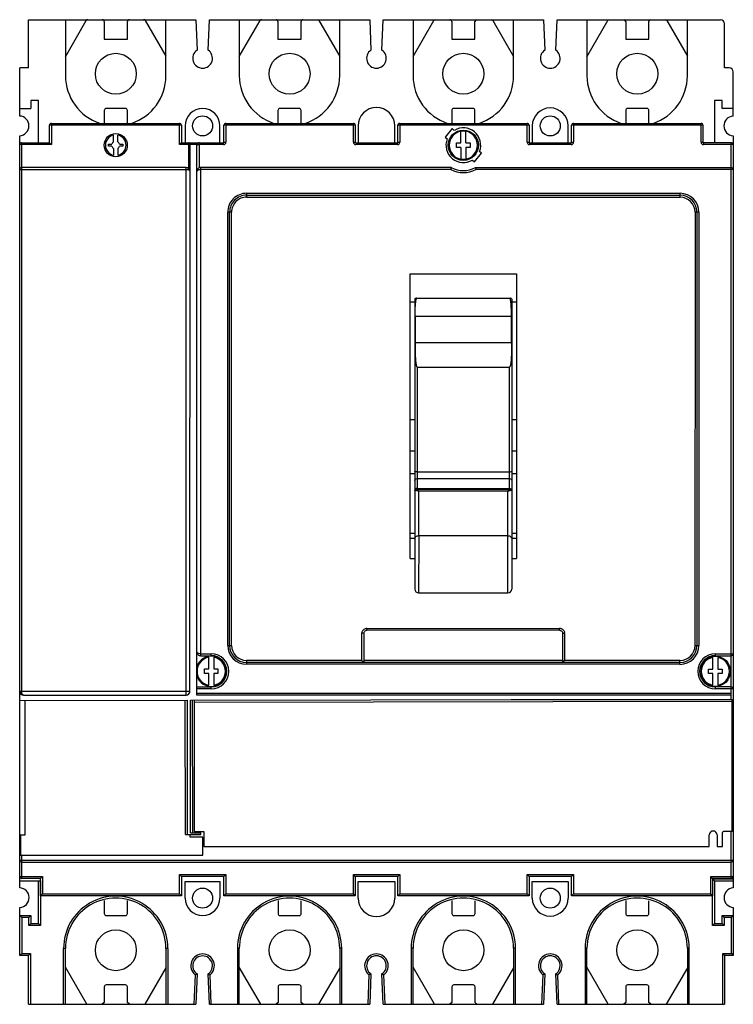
# Model space of a CAD drawing. Header units: millimetres. Extents: x 26 to 210, y 34 to 289.
import ezdxf

# ---------------------------------------------------------------- set-up
doc = ezdxf.new("R2010")
doc.units = ezdxf.units.MM
doc.header["$LTSCALE"] = 21.203947
doc.layers.get('0').update_dxf_attribs({"linetype": 'CONTINUOUS'})

msp = doc.modelspace()

# ---------------------------------------------------------------- linework, layer by layer
at = {"color": 7, "linetype": 'Continuous'}
for p, q in [((27.87, 276.65), (27.87, 289.15)), ((27.87, 289.15), (71.22, 289.15)), ((37.47, 289.15), (37.47, 274.65)), ((37.47, 279.56), (42.86, 288.9)), ((47.5, 288.65), (47.5, 284.15)), ((53.5, 284.15), (53.5, 288.65)), ((58.14, 288.9), (63.47, 279.68)), ((63.47, 274.65), (63.47, 289.15)), ((71.22, 289.15), (71.54, 281.27)), ((74.39, 281.27), (74.72, 289.15)), ((74.72, 289.15), (116.22, 289.14)), ((82.47, 289.15), (82.47, 274.65)), ((82.47, 279.6), (87.84, 288.9)), ((92.48, 288.65), (92.48, 284.15)), ((98.48, 284.15), (98.48, 288.65)), ((102.98, 289.15), (108.47, 279.65)), ((108.47, 274.65), (108.47, 289.15)), ((116.22, 289.14), (116.54, 281.26)), ((119.39, 281.26), (119.72, 289.14)), ((119.72, 289.14), (136.98, 289.14)), ((127.47, 289.14), (127.47, 274.65)), ((127.47, 279.62), (132.82, 288.9)), ((137.03, 289.14), (161.22, 289.14)), ((137.47, 288.65), (137.47, 284.15)), ((143.47, 284.15), (143.47, 288.65)), ((148.11, 288.9), (153.47, 279.62)), ((153.47, 274.64), (153.47, 289.14)), ((161.22, 289.14), (161.54, 281.26)), ((164.39, 281.26), (164.72, 289.14)), ((164.72, 289.14), (207.07, 289.14)), ((172.47, 279.56), (178, 289.14)), ((172.47, 289.14), (172.47, 274.64)), ((182.5, 288.65), (182.5, 284.15)), ((188.5, 284.15), (188.5, 288.65)), ((193.15, 288.9), (198.47, 279.68)), ((198.47, 274.64), (198.47, 289.14)), ((208.07, 276.64), (208.07, 288.14)), ((47.5, 284.15), (53.5, 284.15)), ((92.48, 284.15), (98.48, 284.15)), ((137.47, 284.15), (143.47, 284.15)), ((182.5, 284.15), (188.5, 284.15)), ((25.62, 264.2), (25.62, 276.65)), ((27.87, 276.65), (25.62, 276.65)), ((209.32, 276.64), (208.07, 276.64)), ((210.32, 264.18), (210.32, 275.64)), ((28.47, 268.25), (28.47, 266.15)), ((30.47, 268.25), (28.47, 268.25)), ((30.47, 257.3), (30.47, 268.25)), ((205.47, 268.24), (205.47, 257.3)), ((207.47, 268.24), (205.47, 268.24)), ((207.47, 266.14), (207.47, 268.24)), ((25.62, 266.16), (28.47, 266.15)), ((47.5, 265.65), (47.5, 262.3)), ((53, 266.15), (48, 266.15)), ((53.5, 262.3), (53.5, 265.65)), ((92.48, 265.65), (92.48, 262.3)), ((97.98, 266.15), (92.98, 266.15)), ((98.48, 262.3), (98.48, 265.65)), ((137.47, 265.65), (137.47, 262.3)), ((142.97, 266.15), (137.97, 266.15)), ((143.47, 262.3), (143.47, 265.65)), ((182.5, 265.65), (182.5, 262.3)), ((188, 266.15), (183, 266.15)), ((188.5, 262.3), (188.5, 265.65)), ((210.32, 266.14), (207.47, 266.14)), ((33.32, 257.3), (33.32, 261.8)), ((67.5, 261.8), (33.32, 261.8)), ((33.82, 262.3), (33.82, 256.8)), ((33.82, 262.3), (67, 262.3)), ((67, 256.8), (67, 262.3)), ((67.5, 261.8), (67.5, 257.3)), ((68.47, 261.65), (68.47, 257.3)), ((77.47, 257.3), (77.47, 261.65)), ((78.5, 257.42), (78.5, 261.8)), ((112.5, 261.8), (78.5, 261.8)), ((79, 262.3), (79, 257.42)), ((79, 262.3), (112, 262.3)), ((112, 257.42), (112, 262.3)), ((112.5, 261.8), (112.5, 257.42)), ((113.22, 261.65), (113.22, 257.3)), ((122.72, 257.3), (122.72, 261.65)), ((123.5, 257.42), (123.5, 261.8)), ((157.5, 261.8), (123.5, 261.8)), ((124, 262.3), (124, 257.42)), ((124, 262.3), (157, 262.3)), ((137.61, 260.94), (135.74, 258.72)), ((138.13, 260.49), (137.61, 260.94)), ((139.82, 257.24), (139.82, 260.25)), ((141.12, 260.25), (139.82, 260.25)), ((141.12, 257.24), (141.12, 260.25)), ((157, 257.42), (157, 262.3)), ((157.5, 261.8), (157.5, 257.42)), ((158.32, 261.64), (158.32, 257.3)), ((167.62, 257.3), (167.62, 261.64)), ((168.5, 257.42), (168.5, 261.8)), ((202.5, 261.8), (168.5, 261.8)), ((169, 262.3), (169, 257.42)), ((169, 262.3), (202, 262.3)), ((202, 257.42), (202, 262.3)), ((202.5, 261.8), (202.5, 257.42)), ((25.62, 64.31), (25.62, 259.11)), ((49.9, 257.48), (49.9, 259.26)), ((51.03, 257.48), (51.03, 259.26)), ((135.74, 258.72), (136.27, 258.27)), ((210.32, 259.09), (210.3, 64.31)), ((25.62, 257.16), (25.76, 257.16)), ((33.82, 256.8), (25.62, 256.8)), ((26.12, 257.3), (26.12, 115.25)), ((26.12, 257.3), (33.32, 257.3)), ((33.32, 257.3), (33.82, 256.8)), ((48.59, 256.4), (48.59, 256.9)), ((48.59, 256.9), (49.5, 256.9)), ((49.5, 256.4), (48.59, 256.4)), ((49.9, 255.82), (49.9, 254.04)), ((51.03, 255.82), (51.03, 254.04)), ((51.43, 256.9), (52.34, 256.9)), ((52.34, 256.4), (51.43, 256.4)), ((52.34, 256.9), (52.34, 256.4)), ((67.5, 257.3), (67, 256.8)), ((69.72, 256.8), (67, 256.8)), ((67.5, 257.3), (78.39, 257.3)), ((69.32, 257.3), (69.31, 250.66)), ((69.7, 115.25), (69.72, 256.9)), ((69.72, 256.9), (71.37, 256.9)), ((71.37, 256.9), (71.37, 251.65)), ((71.44, 114.25), (71.46, 256.7)), ((72.06, 257.3), (72.05, 250.77)), ((78.39, 256.8), (72.06, 256.8)), ((78.39, 256.8), (78.39, 257.3)), ((78.5, 257.42), (79, 257.42)), ((112, 257.42), (112.5, 257.42)), ((112.62, 257.3), (112.62, 256.8)), ((112.62, 257.3), (123.39, 257.3)), ((123.39, 256.8), (112.62, 256.8)), ((123.39, 256.8), (123.39, 257.3)), ((123.5, 257.42), (124, 257.42)), ((138.72, 256.04), (138.72, 257.24)), ((138.72, 257.24), (139.82, 257.24)), ((139.82, 256.04), (138.72, 256.04)), ((139.82, 256.04), (139.82, 253.03)), ((141.12, 257.24), (142.22, 257.24)), ((141.12, 256.04), (141.12, 253.03)), ((142.22, 256.04), (141.12, 256.04)), ((142.22, 257.24), (142.22, 256.04)), ((145.19, 254.57), (144.66, 255.02)), ((157, 257.42), (157.5, 257.42)), ((157.62, 257.3), (157.62, 256.8)), ((157.62, 257.3), (168.39, 257.3)), ((168.39, 256.8), (157.62, 256.8)), ((168.39, 256.8), (168.39, 257.3)), ((168.5, 257.42), (169, 257.42)), ((202, 257.42), (202.5, 257.42)), ((202.62, 257.3), (202.62, 256.8)), ((209.82, 257.3), (202.62, 257.3)), ((210.32, 256.8), (202.62, 256.8)), ((209.81, 113.07), (209.82, 257.3)), ((210.19, 257.14), (210.32, 257.14)), ((139.82, 253.03), (141.12, 253.03)), ((142.8, 252.8), (143.32, 252.35)), ((143.32, 252.35), (145.19, 254.57)), ((25.62, 250.36), (68.71, 250.36)), ((68.71, 250.86), (26.12, 250.86)), ((68.7, 114.25), (68.71, 250.86)), ((71.45, 251.45), (71.37, 251.65)), ((72.45, 250.86), (72.44, 124.44)), ((137.19, 250.35), (72.45, 250.36)), ((137.32, 250.85), (72.45, 250.86)), ((143.61, 250.85), (209.82, 250.85)), ((210.32, 250.35), (143.74, 250.35)), ((84.37, 244.19), (84.37, 243.19)), ((84.37, 244.19), (196.56, 244.18)), ((84.37, 243.69), (196.56, 243.68)), ((84.37, 243.19), (196.56, 243.18)), ((196.56, 243.18), (196.56, 244.18)), ((79.46, 127.11), (79.47, 239.29)), ((80.47, 239.29), (79.47, 239.29)), ((79.96, 127.11), (79.97, 239.29)), ((80.46, 127.11), (80.47, 239.29)), ((200.45, 239.28), (200.44, 127.09)), ((201.45, 239.28), (200.45, 239.28)), ((200.95, 239.28), (200.94, 127.09)), ((201.45, 239.28), (201.44, 127.09)), ((126.66, 149.59), (126.66, 223.3)), ((126.66, 223.3), (154.26, 223.3)), ((154.26, 223.3), (154.26, 149.58)), ((127.91, 216.76), (127.91, 141.68)), ((128.35, 217.02), (152.57, 217.02)), ((153.01, 216.76), (153.01, 141.68)), ((126.66, 216.12), (127.91, 216.12)), ((153.01, 216.12), (154.26, 216.12)), ((127.99, 212.33), (127.99, 205.45)), ((127.99, 212.33), (152.93, 212.33)), ((152.93, 205.45), (152.93, 212.33)), ((152.93, 205.45), (127.99, 205.45)), ((128.51, 199.19), (128.51, 167.69)), ((128.51, 199.19), (152.41, 199.19)), ((152.41, 167.68), (152.41, 199.19)), ((126.66, 185.64), (127.91, 185.64)), ((153.01, 185.64), (154.26, 185.64)), ((127.91, 177.39), (126.66, 177.39)), ((154.26, 177.39), (153.01, 177.39)), ((128.51, 172.05), (152.41, 172.05)), ((153.01, 171.61), (154.26, 171.61)), ((128.51, 170.32), (152.41, 170.32)), ((128.51, 167.74), (152.41, 167.73)), ((128.54, 167.6), (152.37, 167.6)), ((128.91, 155.53), (128.92, 167.1)), ((128.92, 167.1), (152, 167.09)), ((152, 140.68), (152, 167.09)), ((126.66, 156.13), (127.91, 156.13)), ((153.01, 156.13), (154.26, 156.13)), ((126.66, 154.88), (127.91, 154.88)), ((128.91, 155.53), (128.9, 140.68)), ((128.91, 155.53), (152.01, 155.53)), ((153.01, 154.88), (154.26, 154.88)), ((126.66, 149.59), (127.91, 149.59)), ((153.01, 149.58), (154.26, 149.58)), ((128.9, 140.68), (152, 140.68)), ((114.21, 123.21), (114.22, 130.23)), ((114.72, 130.23), (114.22, 130.23)), ((114.72, 130.23), (114.71, 122.71)), ((115.52, 131.52), (165.4, 131.51)), ((115.52, 131.52), (115.52, 131.02)), ((165.4, 131.01), (115.52, 131.02)), ((165.4, 131.01), (165.4, 131.51)), ((166.69, 130.21), (166.19, 130.21)), ((166.19, 122.7), (166.19, 130.21)), ((166.69, 130.21), (166.69, 123.2)), ((79.46, 127.11), (80.46, 127.11)), ((200.44, 127.09), (201.44, 127.09)), ((72.44, 124.94), (75.2, 124.94)), ((72.44, 124.44), (75.2, 124.44)), ((74.55, 121), (74.55, 124.01)), ((75.2, 124.44), (75.2, 124.94)), ((75.85, 124.01), (75.85, 121)), ((84.36, 123.21), (84.36, 122.21)), ((114.21, 123.21), (84.36, 123.21)), ((196.55, 122.7), (84.36, 122.71)), ((114.71, 122.71), (114.21, 123.21)), ((166.19, 123.2), (114.71, 123.21)), ((166.19, 122.7), (166.69, 123.2)), ((196.55, 123.2), (166.69, 123.2)), ((196.55, 122.2), (196.55, 123.2)), ((205.05, 120.98), (205.05, 123.99)), ((205.7, 124.94), (210.31, 124.94)), ((205.7, 124.94), (205.7, 124.44)), ((205.7, 124.44), (209.81, 124.44)), ((206.35, 123.99), (206.35, 120.98)), ((73.45, 119.8), (73.45, 121)), ((73.45, 121), (74.55, 121)), ((75.85, 121), (76.95, 121)), ((76.95, 121), (76.95, 119.8)), ((196.55, 122.2), (84.36, 122.21)), ((203.95, 120.98), (205.05, 120.98)), ((203.95, 119.78), (203.95, 120.98)), ((206.35, 120.98), (207.45, 120.98)), ((207.45, 120.98), (207.45, 119.78)), ((74.55, 119.8), (73.45, 119.8)), ((74.55, 116.78), (74.55, 119.8)), ((75.85, 119.8), (75.85, 116.78)), ((76.95, 119.8), (75.85, 119.8)), ((205.05, 119.78), (203.95, 119.78)), ((205.05, 116.77), (205.05, 119.78)), ((207.45, 119.78), (206.35, 119.78)), ((206.35, 119.78), (206.35, 116.77)), ((25.62, 115.25), (69.7, 115.25)), ((71.44, 116.34), (75.2, 116.34)), ((75.2, 115.84), (71.44, 115.84)), ((75.2, 115.84), (75.2, 116.34)), ((209.81, 116.34), (205.7, 116.34)), ((205.7, 116.34), (205.7, 115.84)), ((210.31, 115.84), (205.7, 115.84)), ((25.62, 112.86), (68.95, 112.93)), ((26.62, 114.25), (68.7, 114.25)), ((27.02, 78.06), (27.02, 112.86)), ((68.51, 78.13), (68.45, 112.93)), ((68.95, 112.93), (69.01, 78.13)), ((69.8, 112.93), (209.81, 113.16)), ((69.86, 78.53), (69.8, 112.93)), ((70.3, 112.93), (70.36, 78.53)), ((70.8, 112.93), (70.8, 78.87)), ((70.8, 112.43), (210.1, 112.66)), ((71.44, 114.75), (209.81, 114.74)), ((209.81, 114.24), (71.44, 114.25)), ((152.88, 113.07), (210.1, 113.07)), ((210.1, 78.87), (210.1, 113.07)), ((25.62, 78.06), (27.02, 78.06)), ((25.85, 78.06), (25.85, 72.77)), ((68.51, 78.13), (72.51, 78.13)), ((69.75, 77.47), (69.75, 78.13)), ((73.05, 77.47), (69.75, 77.47)), ((69.86, 78.53), (72.51, 78.53)), ((70.8, 78.87), (73.3, 78.87)), ((72.51, 78.13), (72.51, 78.53)), ((73.05, 72.77), (73.05, 77.47)), ((73.3, 78.87), (73.3, 75.02)), ((204.14, 75.02), (204.14, 78.02)), ((206.16, 78.02), (206.16, 75.02)), ((207.6, 75.02), (207.6, 78.67)), ((210.1, 78.87), (207.8, 78.87)), ((209.8, 66.77), (209.8, 78.87)), ((73.3, 75.02), (204.14, 75.02)), ((206.16, 75.02), (207.6, 75.02)), ((25.62, 71.48), (210.3, 71.48)), ((25.85, 72.77), (73.05, 72.77)), ((26.12, 72.77), (26.12, 66.77)), ((26.12, 70.98), (209.8, 70.98)), ((25.62, 67.27), (31.5, 67.27)), ((31, 66.77), (26.12, 66.77)), ((31, 66.77), (31.5, 67.27)), ((31, 62.27), (31, 66.77)), ((31.5, 67.27), (31.5, 62.77)), ((67, 67.77), (79, 67.77)), ((67.5, 67.27), (67, 67.77)), ((67, 62.77), (67, 67.77)), ((78.5, 67.27), (67.5, 67.27)), ((67.5, 67.27), (67.5, 62.27)), ((78.5, 67.27), (79, 67.77)), ((78.5, 62.27), (78.5, 67.27)), ((79, 67.77), (79, 62.77)), ((112, 67.77), (124, 67.77)), ((112.5, 67.27), (112, 67.77)), ((112, 62.77), (112, 67.77)), ((123.5, 67.27), (112.5, 67.27)), ((112.5, 67.27), (112.5, 62.27)), ((123.5, 67.27), (124, 67.77)), ((123.5, 62.27), (123.5, 67.27)), ((124, 67.77), (124, 62.77)), ((157, 67.77), (169, 67.77)), ((157.5, 67.27), (157, 67.77)), ((157, 62.77), (157, 67.77)), ((168.5, 67.27), (157.5, 67.27)), ((157.5, 67.27), (157.5, 62.27)), ((168.5, 67.27), (169, 67.77)), ((168.5, 62.27), (168.5, 67.27)), ((169, 67.77), (169, 62.77)), ((204.5, 67.27), (210.3, 67.27)), ((205, 66.77), (204.5, 67.27)), ((204.5, 62.77), (204.5, 67.27)), ((209.8, 66.77), (205, 66.77)), ((205, 66.77), (205, 62.27)), ((205, 66.65), (210.3, 66.66)), ((25.62, 66.14), (30.97, 66.14)), ((30.47, 55.04), (30.47, 66.14)), ((30.97, 66.14), (30.97, 54.54)), ((68.47, 65.99), (77.47, 65.99)), ((68.47, 61.64), (68.47, 65.99)), ((77.47, 65.99), (77.47, 61.64)), ((113.22, 65.99), (122.72, 65.99)), ((113.22, 61.65), (113.22, 65.99)), ((122.72, 65.99), (122.72, 61.65)), ((158.32, 65.99), (167.62, 65.99)), ((158.32, 61.65), (158.32, 65.99)), ((167.62, 65.99), (167.62, 61.65)), ((205.47, 66.15), (210.3, 66.16)), ((205.47, 66.15), (205.47, 55.05)), ((31, 62.27), (31.5, 62.77)), ((67.5, 62.27), (31, 62.27)), ((31.5, 62.77), (67, 62.77)), ((67.5, 62.27), (67, 62.77)), ((78.5, 62.27), (79, 62.77)), ((112.5, 62.27), (78.5, 62.27)), ((79, 62.77), (112, 62.77)), ((112.5, 62.27), (112, 62.77)), ((123.5, 62.27), (124, 62.77)), ((157.5, 62.27), (123.5, 62.27)), ((124, 62.77), (157, 62.77)), ((157.5, 62.27), (157, 62.77)), ((168.5, 62.27), (169, 62.77)), ((205, 62.27), (168.5, 62.27)), ((169, 62.77), (204.5, 62.77)), ((205, 62.27), (204.5, 62.77)), ((204.97, 54.55), (204.97, 62.27)), ((25.66, 46.77), (25.66, 59.22)), ((47.5, 60.99), (47.5, 57.65)), ((53.5, 57.65), (53.5, 61.03)), ((92.5, 61.06), (92.5, 57.65)), ((98.5, 57.65), (98.5, 60.97)), ((137.5, 61.06), (137.5, 57.65)), ((143.5, 57.65), (143.5, 60.97)), ((182.5, 61.07), (182.5, 57.65)), ((188.5, 57.65), (188.5, 60.97)), ((210.36, 59.22), (210.36, 46.77)), ((25.66, 57.14), (26.16, 56.64)), ((25.66, 57.14), (28.47, 57.14)), ((27.97, 56.64), (26.16, 56.64)), ((26.16, 56.64), (26.16, 47.27)), ((28.47, 57.14), (27.97, 56.64)), ((27.97, 54.54), (27.97, 56.64)), ((28.47, 57.14), (28.47, 55.04)), ((48, 57.15), (53, 57.15)), ((93, 57.15), (98, 57.15)), ((138, 57.15), (143, 57.15)), ((183, 57.15), (188, 57.15)), ((207.47, 57.15), (210.36, 57.16)), ((207.47, 57.15), (207.97, 56.65)), ((207.47, 55.05), (207.47, 57.15)), ((209.86, 56.66), (207.97, 56.65)), ((207.97, 56.65), (207.97, 54.55)), ((209.86, 47.27), (209.86, 56.66)), ((28.47, 55.04), (27.97, 54.54)), ((30.97, 54.54), (27.97, 54.54)), ((28.47, 55.04), (30.47, 55.04)), ((30.47, 55.04), (30.97, 54.54)), ((205.47, 55.05), (204.97, 54.55)), ((207.97, 54.55), (204.97, 54.55)), ((205.47, 55.05), (207.47, 55.05)), ((207.47, 55.05), (207.97, 54.55)), ((37.47, 48.64), (36.97, 48.64)), ((36.97, 34.15), (36.97, 48.64)), ((37.47, 34.15), (37.47, 48.64)), ((63.97, 48.64), (63.47, 48.64)), ((63.47, 48.64), (63.47, 34.15)), ((63.97, 48.64), (63.97, 34.15)), ((82.47, 48.64), (81.97, 48.64)), ((81.97, 48.64), (81.97, 34.15)), ((82.47, 34.15), (82.47, 48.64)), ((108.97, 48.65), (108.47, 48.65)), ((108.47, 48.65), (108.47, 34.15)), ((108.97, 34.15), (108.97, 48.65)), ((127.47, 48.65), (126.97, 48.65)), ((126.97, 48.65), (126.97, 34.15)), ((127.47, 34.15), (127.47, 48.65)), ((153.97, 48.65), (153.47, 48.65)), ((153.47, 48.65), (153.47, 34.15)), ((153.97, 34.15), (153.97, 48.65)), ((172.47, 48.65), (171.97, 48.65)), ((171.97, 48.65), (171.97, 34.15)), ((172.47, 34.15), (172.47, 48.65)), ((198.97, 48.65), (198.47, 48.65)), ((198.47, 48.65), (198.47, 34.15)), ((198.97, 34.15), (198.97, 48.65)), ((26.16, 47.27), (25.66, 46.77)), ((27.91, 46.77), (25.66, 46.77)), ((26.16, 47.27), (28.41, 47.27)), ((28.41, 47.27), (27.91, 46.77)), ((27.91, 34.15), (27.91, 46.77)), ((28.41, 47.27), (28.41, 34.15)), ((207.61, 47.27), (209.86, 47.27)), ((207.61, 47.27), (208.11, 46.77)), ((207.61, 34.15), (207.61, 47.27)), ((210.36, 46.77), (208.11, 46.77)), ((208.11, 46.77), (208.11, 34.15)), ((209.86, 47.27), (210.36, 46.77)), ((43, 34.15), (37.47, 43.73)), ((63.47, 43.61), (58, 34.15)), ((88, 34.15), (82.47, 43.73)), ((108.47, 43.61), (103, 34.15)), ((133, 34.15), (127.47, 43.73)), ((153.47, 43.61), (148, 34.15)), ((178, 34.15), (172.47, 43.73)), ((198.47, 43.61), (193, 34.15)), ((71.03, 41.79), (70.72, 34.15)), ((71.54, 42.03), (71.22, 34.15)), ((74.72, 34.15), (74.39, 42.03)), ((75.22, 34.15), (74.9, 41.79)), ((116.03, 41.79), (115.72, 34.15)), ((116.54, 42.03), (116.22, 34.15)), ((119.72, 34.15), (119.39, 42.03)), ((120.22, 34.15), (119.9, 41.79)), ((161.03, 41.79), (160.72, 34.15)), ((161.54, 42.04), (161.22, 34.15)), ((164.72, 34.15), (164.39, 42.04)), ((165.22, 34.15), (164.9, 41.79)), ((47.5, 38.65), (47.5, 34.65)), ((53, 39.15), (48, 39.15)), ((53.5, 34.65), (53.5, 38.65)), ((92.5, 38.65), (92.5, 34.65)), ((98, 39.15), (93, 39.15)), ((98.5, 34.65), (98.5, 38.65)), ((137.5, 38.65), (137.5, 34.65)), ((143, 39.15), (138, 39.15)), ((143.5, 34.65), (143.5, 38.65)), ((182.5, 38.65), (182.5, 34.65)), ((188, 39.15), (183, 39.15)), ((188.5, 34.65), (188.5, 38.65)), ((27.91, 34.15), (71.22, 34.15)), ((47.5, 34.65), (47, 34.15)), ((54, 34.15), (53.5, 34.65)), ((74.72, 34.15), (116.22, 34.15)), ((92.5, 34.65), (92, 34.15)), ((99, 34.15), (98.5, 34.65)), ((119.72, 34.15), (161.22, 34.15)), ((137.5, 34.65), (137, 34.15)), ((144, 34.15), (143.5, 34.65)), ((164.72, 34.15), (208.11, 34.15)), ((182.5, 34.65), (182, 34.15)), ((189, 34.15), (188.5, 34.65))]:
    msp.add_line(p, q, dxfattribs=at)
for centre, radius in [((50.5, 275.15), 5.3), ((95.48, 275.15), 5.3), ((140.47, 275.15), 5.3), ((185.5, 275.15), 5.3), ((72.97, 261.65), 2.6), ((162.97, 261.64), 2.6), ((140.47, 256.64), 3.92), ((50.47, 256.65), 3), ((205.7, 120.38), 3.92), ((72.97, 61.64), 2.6), ((162.97, 61.65), 2.6), ((50.5, 48.15), 5.3), ((95.5, 48.15), 5.3), ((140.5, 48.15), 5.3), ((185.5, 48.15), 5.3)]:
    msp.add_circle(centre, radius, dxfattribs=at)
for centre, radius, start, end in [((43.29, 288.65), 0.5, 89.5701, 150), ((47, 288.65), 0.5, 0, 90), ((54, 288.65), 0.5, 89.9961, 179.9961), ((57.71, 288.65), 0.5, 30.0159, 90.3143), ((88.27, 288.65), 0.5, 90.3747, 150), ((91.98, 288.65), 0.5, 0, 89.1149), ((98.98, 288.65), 0.5, 93.4793, 180), ((133.26, 288.65), 0.5, 96.5483, 150), ((136.97, 288.65), 0.5, 0, 89.2219), ((143.97, 288.65), 0.5, 97.2464, 180), ((147.68, 288.65), 0.5, 30, 82.519), ((182, 288.65), 0.5, 0, 80.6784), ((189, 288.65), 0.5, 99.6465, 180), ((192.71, 288.65), 0.5, 30, 80.1738), ((207.07, 288.14), 1, 359.9961, 89.9961), ((72.97, 279.15), 2.55, 123.9692, 56.0202), ((117.97, 279.15), 2.55, 123.9692, 56.0202), ((162.97, 279.14), 2.55, 123.9692, 56.0202), ((209.32, 275.64), 1, 359.9961, 89.9961), ((50.47, 274.65), 13, 179.9947, 251.7938), ((50.47, 274.65), 13, 288.2062, 359.9947), ((95.47, 274.65), 13, 179.9947, 251.7353), ((95.47, 274.65), 13, 288.2647, 359.9947), ((140.47, 274.64), 13, 179.9947, 251.6769), ((140.47, 274.64), 13, 288.3231, 359.9947), ((185.47, 274.64), 13, 179.9947, 251.6188), ((185.47, 274.64), 13, 288.3812, 359.9947), ((48, 265.65), 0.5, 90, 180), ((53, 265.65), 0.5, 0, 90), ((72.97, 261.65), 4.5, 359.9947, 179.9947), ((92.98, 265.65), 0.5, 90, 180), ((97.98, 265.65), 0.5, 0, 90), ((117.97, 261.65), 4.75, 0, 180), ((137.97, 265.65), 0.5, 90, 180), ((142.97, 265.65), 0.5, 0, 90), ((162.97, 261.64), 4.65, 359.9947, 179.9947), ((183, 265.65), 0.5, 90, 180), ((188, 265.65), 0.5, 0, 90), ((25.47, 261.66), 2.55, 273.4019, 86.6131), ((210.46, 261.64), 2.55, 93.2953, 266.6969), ((33.82, 261.8), 0.5, 90, 180), ((67, 261.8), 0.5, 0, 90), ((79, 261.8), 0.5, 90, 180), ((112, 261.8), 0.5, 0, 90), ((124, 261.8), 0.5, 90, 180), ((140.47, 256.64), 3.67, 100.196, 259.8001), ((140.47, 256.64), 4.5, 338.7924, 121.197), ((140.47, 256.64), 3.67, 280.196, 79.8001), ((157, 261.8), 0.5, 0, 90), ((169, 261.8), 0.5, 90, 180), ((202, 261.8), 0.5, 0, 90), ((50.47, 256.65), 2.67, 102.1568, 257.8393), ((50.47, 256.65), 2.67, 282.1567, 77.8393), ((140.47, 256.64), 4.5, 158.7921, 301.1973), ((26.12, 256.8), 0.5, 90, 180), ((50.47, 256.65), 1, 124.2269, 165.5205), ((50.47, 256.65), 1, 194.4756, 235.7692), ((50.47, 256.65), 1, 14.4756, 55.7692), ((50.47, 256.65), 1, 304.2269, 345.5205), ((69.32, 256.9), 0.4, 359.9951, 89.998), ((72.06, 256.7), 0.6, 90, 179.9951), ((78.39, 257.42), 0.616, 270, 360), ((78.39, 257.42), 0.116, 270, 360), ((112.62, 257.42), 0.616, 180, 270), ((112.62, 257.42), 0.116, 180, 270), ((123.39, 257.42), 0.616, 270, 360), ((123.39, 257.42), 0.116, 270, 360), ((157.62, 257.42), 0.616, 180, 270), ((157.62, 257.42), 0.116, 180, 270), ((168.39, 257.42), 0.616, 270, 360), ((168.39, 257.42), 0.116, 270, 360), ((202.62, 257.42), 0.616, 180, 270), ((202.62, 257.42), 0.116, 180, 270), ((209.82, 256.8), 0.5, 359.9961, 89.9988), ((26.12, 250.36), 0.5, 89.9963, 180), ((68.71, 249.86), 1, 359.9951, 89.9947), ((72.45, 249.86), 1, 89.9947, 179.9951), ((140.47, 256.64), 7.09, 242.5191, 297.4703), ((140.47, 256.64), 6.59, 241.475, 298.5144), ((209.82, 250.35), 0.5, 359.9961, 89.9954), ((84.37, 239.29), 4.9, 89.9947, 179.9947), ((84.37, 239.29), 4.4, 89.9947, 179.9947), ((84.37, 239.29), 3.9, 89.9947, 179.9947), ((196.56, 239.28), 4.9, 359.9947, 89.9947), ((196.56, 239.28), 4.4, 359.9947, 89.9947), ((196.56, 239.28), 3.9, 359.9947, 89.9947), ((128.51, 167.14), 0.599, 89.9381, 179.9374), ((128.42, 167.09), 0.516, 174.8881, 179.9407), ((152.41, 167.13), 0.599, 0.049, 90.0513), ((152.49, 167.09), 0.516, 0.045, 5.0998), ((128.9, 141.68), 1, 179.9947, 269.9947), ((152, 141.68), 1, 269.9947, 359.9947), ((115.38, 130.24), 1.17, 171.3609, 180.5367), ((115.5, 130.29), 1.23, 89.4932, 98.2021), ((165.41, 130.33), 1.18, 81.464, 90.5505), ((165.48, 130.23), 1.21, 359.4383, 8.3162), ((72.44, 125.44), 1, 179.9951, 270), ((84.36, 127.1), 4.9, 179.9947, 269.9947), ((84.36, 127.1), 4.4, 179.9947, 269.9947), ((84.36, 127.1), 3.9, 179.9947, 269.9947), ((196.55, 127.09), 4.9, 269.9947, 359.9947), ((196.55, 127.09), 4.4, 269.9947, 359.9947), ((196.55, 127.09), 3.9, 269.9947, 359.9947), ((75.2, 120.4), 3.92, 196.9615, 163.0286), ((75.2, 120.4), 3.67, 100.196, 259.8001), ((75.2, 120.39), 4.55, 270, 90), ((75.2, 120.39), 4.05, 270, 90), ((75.2, 120.4), 3.67, 280.196, 79.8001), ((205.7, 120.39), 4.55, 90, 270), ((205.7, 120.39), 4.05, 90, 270), ((205.7, 120.38), 3.67, 100.196, 259.8001), ((205.7, 120.38), 3.67, 280.196, 79.8001), ((209.81, 124.94), 0.5, 270, 359.9972), ((26.62, 115.25), 1, 180, 269.9951), ((68.7, 115.25), 1, 269.9951, 359.9951), ((209.81, 115.84), 0.5, 359.9961, 90), ((205.15, 78.02), 1.01, 0, 180), ((207.8, 78.67), 0.2, 90, 180), ((26.12, 71.48), 0.5, 180, 270), ((209.8, 71.48), 0.5, 269.9974, 359.9961), ((26.12, 67.27), 0.5, 180, 270), ((209.8, 67.27), 0.5, 269.9972, 359.9961), ((25.51, 61.77), 2.55, 273.4256, 87.4862), ((210.51, 61.77), 2.55, 94.6613, 266.5744), ((50.47, 48.64), 13.5, 0.0053, 180.0053), ((50.47, 48.64), 13, 0.0053, 180.0053), ((72.97, 61.64), 4.5, 180.0053, 0), ((95.47, 48.64), 13.5, 0.0053, 180.0053), ((95.47, 48.64), 13, 0.0053, 180.0053), ((117.97, 61.65), 4.75, 180, 360), ((140.47, 48.65), 13.5, 0.0053, 180.0053), ((140.47, 48.65), 13, 0.0053, 180.0053), ((162.97, 61.65), 4.65, 180.0053, 0), ((185.47, 48.65), 13.5, 0.0053, 180.0053), ((185.47, 48.65), 13, 0.0053, 180.0053), ((48, 57.65), 0.5, 180, 270), ((53, 57.65), 0.5, 270, 360), ((93, 57.65), 0.5, 180, 270), ((98, 57.65), 0.5, 270, 360), ((138, 57.65), 0.5, 180, 270), ((143, 57.65), 0.5, 270, 360), ((183, 57.65), 0.5, 180, 270), ((188, 57.65), 0.5, 270, 360), ((72.97, 44.14), 3.05, 309.393, 230.6176), ((72.97, 44.14), 2.55, 303.9798, 236.0308), ((117.97, 44.15), 3.05, 309.393, 230.6176), ((117.97, 44.15), 2.55, 303.9798, 236.0308), ((162.97, 44.15), 3.05, 309.393, 230.6176), ((162.97, 44.15), 2.55, 303.9798, 236.0308), ((48, 38.65), 0.5, 90, 180), ((53, 38.65), 0.5, 0, 90), ((93, 38.65), 0.5, 90, 180), ((98, 38.65), 0.5, 0, 90), ((138, 38.65), 0.5, 90, 180), ((143, 38.65), 0.5, 0, 90), ((183, 38.65), 0.5, 90, 180), ((188, 38.65), 0.5, 0, 90)]:
    msp.add_arc(centre, radius, start, end, dxfattribs=at)
for points, knots in [([(71.46, 256.7), (71.46, 256.71), (71.47, 256.73), (71.53, 256.75), (71.65, 256.78), (71.84, 256.8), (71.98, 256.8), (72.06, 256.8)], [0, 0, 0, 0, 0.036536, 0.098777, 0.311568, 0.62748, 1, 1, 1, 1]), ([(68.71, 250.36), (68.85, 250.36), (69.1, 250.33), (69.43, 250.23), (69.65, 250.07), (69.71, 249.92), (69.71, 249.86)], [0, 0, 0, 0, 0.340456, 0.626639, 0.840145, 1, 1, 1, 1]), ([(71.45, 249.86), (71.45, 249.92), (71.52, 250.07), (71.75, 250.23), (72.07, 250.33), (72.32, 250.36), (72.45, 250.36)], [0, 0, 0, 0, 0.162101, 0.378146, 0.664262, 1, 1, 1, 1]), ([(137.32, 250.85), (137.32, 250.85), (137.32, 250.85), (137.31, 250.84), (137.31, 250.83), (137.3, 250.8), (137.29, 250.76), (137.28, 250.7), (137.26, 250.62), (137.23, 250.51), (137.21, 250.42), (137.19, 250.35)], [0, 0, 0, 0, 0.005081, 0.020094, 0.044697, 0.078547, 0.172591, 0.298318, 0.450305, 0.622856, 1, 1, 1, 1]), ([(143.61, 250.85), (143.61, 250.85), (143.62, 250.85), (143.61, 250.84), (143.62, 250.83), (143.62, 250.8), (143.64, 250.76), (143.65, 250.7), (143.67, 250.62), (143.7, 250.51), (143.72, 250.41), (143.74, 250.35)], [0, 0, 0, 0, 0.00508, 0.020093, 0.044695, 0.078544, 0.172586, 0.298313, 0.450301, 0.622854, 1, 1, 1, 1]), ([(128.35, 217.02), (128.29, 217.02), (128.18, 216.99), (128.02, 216.93), (127.91, 216.83), (127.91, 216.76)], [0, 0, 0, 0, 0.334683, 0.619401, 1, 1, 1, 1]), ([(128.13, 215.96), (128.15, 216.14), (128.19, 216.41), (128.26, 216.76), (128.32, 216.94), (128.35, 217.02)], [0, 0, 0, 0, 0.498445, 0.748405, 1, 1, 1, 1]), ([(153.01, 216.76), (153.01, 216.83), (152.91, 216.93), (152.74, 216.99), (152.63, 217.01), (152.57, 217.02)], [0, 0, 0, 0, 0.380556, 0.665308, 1, 1, 1, 1]), ([(152.79, 215.96), (152.77, 216.14), (152.73, 216.41), (152.66, 216.76), (152.61, 216.94), (152.57, 217.02)], [0, 0, 0, 0, 0.498444, 0.748405, 1, 1, 1, 1]), ([(127.99, 212.33), (127.99, 212.94), (128.01, 214.15), (128.07, 215.36), (128.13, 215.96)], [0, 0, 0, 0, 0.499916, 1, 1, 1, 1]), ([(152.93, 212.33), (152.93, 212.94), (152.92, 214.15), (152.86, 215.36), (152.79, 215.96)], [0, 0, 0, 0, 0.499916, 1, 1, 1, 1]), ([(127.99, 205.45), (127.99, 205.18), (127.98, 204.66), (127.99, 203.86), (128, 203.07), (128.02, 202.28), (128.05, 201.62), (128.08, 201.09), (128.11, 200.69), (128.16, 200.3), (128.2, 199.97), (128.25, 199.71), (128.3, 199.52), (128.36, 199.36), (128.42, 199.24), (128.48, 199.19), (128.51, 199.19)], [0, 0, 0, 0, 0.124826, 0.249652, 0.374478, 0.499309, 0.624149, 0.686579, 0.749018, 0.811476, 0.873971, 0.905251, 0.936575, 0.968005, 0.983802, 1, 1, 1, 1]), ([(152.93, 205.45), (152.93, 205.18), (152.94, 204.65), (152.93, 203.86), (152.92, 203.07), (152.9, 202.28), (152.87, 201.62), (152.84, 201.09), (152.81, 200.69), (152.77, 200.3), (152.72, 199.97), (152.67, 199.71), (152.62, 199.52), (152.56, 199.36), (152.5, 199.24), (152.44, 199.19), (152.41, 199.19)], [0, 0, 0, 0, 0.124827, 0.249654, 0.374482, 0.499314, 0.624156, 0.686585, 0.749026, 0.811484, 0.873979, 0.905259, 0.936584, 0.968015, 0.983817, 1, 1, 1, 1]), ([(128.51, 172.05), (128.37, 172.05), (128.17, 172.07), (127.97, 172.13), (127.91, 172.18), (127.91, 172.21)], [0, 0, 0, 0, 0.666572, 0.883905, 1, 1, 1, 1]), ([(152.41, 172.05), (152.55, 172.05), (152.74, 172.07), (152.94, 172.13), (153.01, 172.18), (153.01, 172.2)], [0, 0, 0, 0, 0.666575, 0.883906, 1, 1, 1, 1]), ([(127.91, 169.77), (127.91, 169.85), (127.94, 169.99), (128.12, 170.24), (128.36, 170.32), (128.51, 170.32)], [0, 0, 0, 0, 0.2411, 0.489101, 1, 1, 1, 1]), ([(152.41, 170.32), (152.56, 170.32), (152.8, 170.23), (152.97, 169.99), (153.01, 169.84), (153.01, 169.77)], [0, 0, 0, 0, 0.510906, 0.758903, 1, 1, 1, 1]), ([(128.51, 167.69), (128.44, 167.69), (128.29, 167.65), (128.03, 167.51), (127.92, 167.28), (127.91, 167.13)], [0, 0, 0, 0, 0.24339, 0.502014, 1, 1, 1, 1]), ([(128.54, 167.6), (128.43, 167.6), (128.2, 167.53), (128.04, 167.34), (128, 167.23)], [0, 0, 0, 0, 0.4845, 1, 1, 1, 1]), ([(128, 167.23), (128.01, 167.24), (128.08, 167.27), (128.16, 167.28), (128.22, 167.27)], [0, 0, 0, 0, 0.223018, 1, 1, 1, 1]), ([(128.22, 167.27), (128.32, 167.27), (128.55, 167.2), (128.78, 167.08), (128.92, 167.1)], [0, 0, 0, 0, 0.401611, 1, 1, 1, 1]), ([(128.54, 167.6), (128.54, 167.61), (128.52, 167.63), (128.51, 167.66), (128.51, 167.69)], [0, 0, 0, 0, 0.312768, 1, 1, 1, 1]), ([(128.54, 167.6), (128.59, 167.53), (128.66, 167.41), (128.75, 167.26), (128.82, 167.16), (128.88, 167.1), (128.92, 167.1)], [0, 0, 0, 0, 0.391958, 0.652035, 0.798904, 1, 1, 1, 1]), ([(152, 167.09), (152.07, 167.12), (152.15, 167.23), (152.25, 167.41), (152.33, 167.52), (152.37, 167.6)], [0, 0, 0, 0, 0.338036, 0.602046, 1, 1, 1, 1]), ([(152, 167.09), (152.07, 167.09), (152.19, 167.12), (152.37, 167.19), (152.55, 167.25), (152.75, 167.28), (152.87, 167.26), (152.92, 167.23)], [0, 0, 0, 0, 0.213386, 0.369772, 0.625591, 0.833356, 1, 1, 1, 1]), ([(152.41, 167.68), (152.41, 167.68), (152.4, 167.65), (152.38, 167.62), (152.37, 167.6)], [0, 0, 0, 0, 0.192926, 1, 1, 1, 1]), ([(152.37, 167.6), (152.49, 167.59), (152.72, 167.52), (152.87, 167.33), (152.92, 167.23)], [0, 0, 0, 0, 0.500192, 1, 1, 1, 1]), ([(152.41, 167.68), (152.48, 167.68), (152.63, 167.65), (152.89, 167.5), (152.99, 167.28), (153.01, 167.13)], [0, 0, 0, 0, 0.243391, 0.502015, 1, 1, 1, 1]), ([(152.92, 167.23), (152.93, 167.22), (152.96, 167.2), (152.99, 167.16), (153, 167.13)], [0, 0, 0, 0, 0.271581, 1, 1, 1, 1]), ([(127.91, 154.62), (127.91, 154.74), (127.96, 154.99), (128.19, 155.29), (128.52, 155.48), (128.78, 155.53), (128.91, 155.53)], [0, 0, 0, 0, 0.238233, 0.483523, 0.738459, 1, 1, 1, 1]), ([(152.01, 155.53), (152.14, 155.53), (152.39, 155.48), (152.73, 155.28), (152.95, 154.98), (153.01, 154.74), (153.01, 154.62)], [0, 0, 0, 0, 0.261541, 0.516477, 0.761766, 1, 1, 1, 1]), ([(114.23, 130.41), (114.27, 130.68), (114.53, 131.2), (115.06, 131.46), (115.33, 131.5)], [0, 0, 0, 0, 0.499996, 1, 1, 1, 1]), ([(114.72, 130.23), (114.72, 130.32), (114.76, 130.53), (114.93, 130.79), (115.2, 130.97), (115.41, 131.02), (115.52, 131.02)], [0, 0, 0, 0, 0.234423, 0.490153, 0.749365, 1, 1, 1, 1]), ([(165.4, 131.01), (165.5, 131.01), (165.7, 130.97), (165.97, 130.8), (166.15, 130.53), (166.19, 130.32), (166.19, 130.21)], [0, 0, 0, 0, 0.236733, 0.493269, 0.751904, 1, 1, 1, 1]), ([(165.59, 131.5), (165.85, 131.46), (166.38, 131.19), (166.64, 130.67), (166.68, 130.4)], [0, 0, 0, 0, 0.500024, 1, 1, 1, 1]), ([(72.44, 124.94), (72.31, 124.94), (72.05, 124.97), (71.73, 125.08), (71.51, 125.23), (71.44, 125.38), (71.44, 125.44)], [0, 0, 0, 0, 0.340456, 0.626639, 0.840145, 1, 1, 1, 1]), ([(26.62, 114.25), (26.55, 114.25), (26.4, 114.32), (26.25, 114.55), (26.14, 114.87), (26.12, 115.12), (26.12, 115.25)], [0, 0, 0, 0, 0.162101, 0.378146, 0.664262, 1, 1, 1, 1]), ([(205.47, 66.15), (205.47, 66.15), (205.46, 66.16), (205.45, 66.17), (205.44, 66.18), (205.41, 66.21), (205.36, 66.26), (205.3, 66.32), (205.23, 66.39), (205.13, 66.49), (205.05, 66.57), (205, 66.62)], [0, 0, 0, 0, 0.007126, 0.027569, 0.059931, 0.102808, 0.2142, 0.34979, 0.500751, 0.662029, 1, 1, 1, 1]), ([(209.86, 56.66), (209.9, 56.7), (209.99, 56.79), (210.12, 56.91), (210.23, 57.03), (210.29, 57.11), (210.32, 57.14)], [0, 0, 0, 0, 0.28564, 0.557994, 0.80497, 1, 1, 1, 1]), ([(71.54, 42.03), (71.53, 42.02), (71.36, 41.94), (71.19, 41.86), (71.03, 41.79)], [0, 0, 0, 0, 0.086026, 1, 1, 1, 1]), ([(74.39, 42.03), (74.41, 42.02), (74.58, 41.94), (74.75, 41.86), (74.9, 41.79)], [0, 0, 0, 0, 0.086007, 1, 1, 1, 1]), ([(116.54, 42.03), (116.53, 42.02), (116.36, 41.94), (116.19, 41.86), (116.03, 41.79)], [0, 0, 0, 0, 0.086026, 1, 1, 1, 1]), ([(119.39, 42.03), (119.41, 42.02), (119.58, 41.94), (119.75, 41.86), (119.9, 41.79)], [0, 0, 0, 0, 0.086007, 1, 1, 1, 1]), ([(161.54, 42.04), (161.53, 42.03), (161.36, 41.94), (161.19, 41.86), (161.03, 41.79)], [0, 0, 0, 0, 0.086026, 1, 1, 1, 1]), ([(164.39, 42.04), (164.41, 42.03), (164.58, 41.94), (164.75, 41.86), (164.9, 41.79)], [0, 0, 0, 0, 0.086007, 1, 1, 1, 1])]:
    msp.add_open_spline(points, degree=3, knots=knots, dxfattribs=at)
for points in [[(126.66, 171.61), (127.07, 171.61), (127.49, 171.61), (127.91, 171.61)], [(127.91, 167.09), (127.91, 167.13), (127.92, 167.16), (127.95, 167.19)], [(127.95, 167.19), (127.96, 167.21), (127.98, 167.22), (128, 167.23)], [(153, 167.13), (153, 167.12), (153.01, 167.1), (153.01, 167.09)]]:
    msp.add_open_spline(points, degree=3, dxfattribs=at)

doc.saveas('drawing.dxf')
